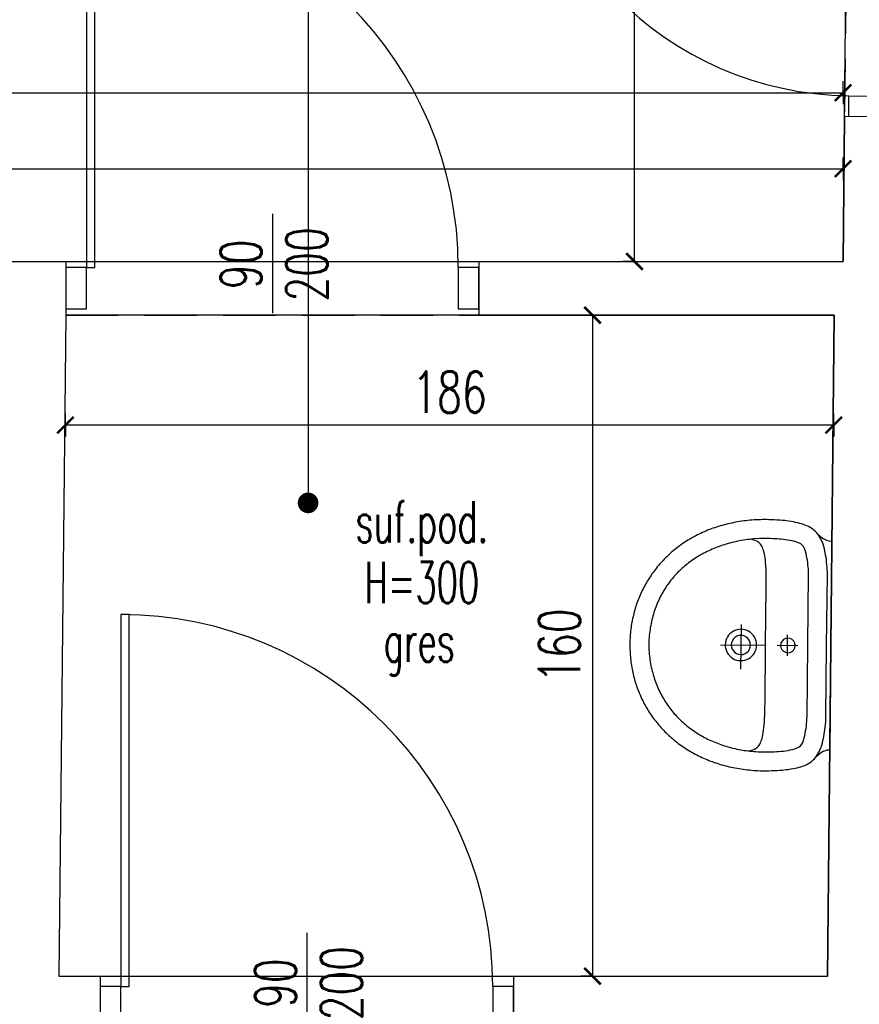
# Model space of a CAD drawing. Extents: x 36663 to 42423, y 7313 to 12123.
# Tile 8 of 54: x 37801 to 38004, y 8597 to 8835. Entities that reach past the tile are written whole.
import ezdxf
from ezdxf.enums import TextEntityAlignment as Align

# ---------------------------------------------------------------- set-up
doc = ezdxf.new("R2010")
doc.units = 0
doc.header["$MEASUREMENT"] = 0
doc.header["$PDMODE"] = 35
doc.header["$PDSIZE"] = 3
doc.linetypes.add('DASHED', pattern=[19.05, 12.7, -6.35])
for name, color, linetype in [('W_area_1', 5, 'Continuous'), ('W_drzwi', 1, 'Continuous'), ('W_niewidoczne', 24, 'DASHED'), ('W_opis_pomieszczen', 1, 'Continuous'), ('W_opisy', 2, 'Continuous'), ('W_posadzka', 4, 'Continuous'), ('W_przekrojowa', 6, 'Continuous'), ('W_sanit', 4, 'Continuous'), ('W_wymiary', 1, 'Continuous')]:
    doc.layers.add(name, color=color, linetype=linetype)
doc.styles.add('c20', font='simplex.shx', dxfattribs={"width": 0.7})
doc.dimstyles.new('c20_50', dxfattribs={"dimscale": 0.5, "dimtxt": 20, "dimasz": 8, "dimexe": 1.25, "dimexo": 0.625, "dimgap": 6, "dimtad": 1, "dimdec": 0, "dimrnd": 1, "dimtxsty": 'c20', "dimblk": 'ARCHTICK', "dimcen": 0, "dimse1": 1, "dimse2": 1, "dimclrd": 1, "dimclrt": 2, "dimadec": 0, "dimazin": 0, "dimtfac": 1, "dimtdec": 0, "dimtix": 1, "dimtmove": 1, "dimatfit": 3, "dimldrblk": 'ARCHTICK', "dimfxl": 1.25, "dimarcsym": 0})

# ---------------------------------------------------------------- blocks, each defined once
blk = doc.blocks.new('*U153')
at = {"color": 1}
blk.add_line((109, 7), (109, -17), dxfattribs=at)
at = {"layer": 'W_drzwi', "color": 2}
for points in [[(64, -6), (69, -6), (69, -16), (64, -16)], [(149, -6), (154, -6), (154, -16), (149, -16)], [(69, -16), (71, -16), (71, -96), (69, -96)]]:
    blk.add_lwpolyline(points, close=True, dxfattribs=at)
at = {"layer": 'W_drzwi'}
blk.add_arc((69, -16), 80, 270, 0, dxfattribs=at)
at = {"color": 1, "style": 'c20', "width": 0.7}
for tag, p in [('SZER', (42.41, -5.22)), ('WYS', (58.37, -5.22))]:
    blk.add_attdef(tag, text='', height=10, rotation=90, dxfattribs=at).set_placement(p, align=Align.CENTER)
blk = doc.blocks.new('_ArchTick')
at = {"color": 2}
for q in [(0, 0.696), (0, -0.696)]:
    blk.add_line((0, 0), q, dxfattribs=at)
at = {"color": 0, "linetype": 'ByBlock', "const_width": 0.15}
blk.add_lwpolyline([(-0.5, -0.5), (0.5, 0.5)], dxfattribs=at)
blk = doc.blocks.new('*D271')
at = {"layer": 'Defpoints', "color": 0, "transparency": 16777216}
for p in [(37950.06, 8918.53), (37988.22, 8918.53), (37988.22, 8776.53)]:
    blk.add_point(p, dxfattribs=at)
at = {"layer": 'W_wymiary', "color": 1, "lineweight": -2, "transparency": 16777216}
blk.add_line((37950.06, 8776.53), (37950.06, 8918.53), dxfattribs=at)
at = {"layer": 'W_wymiary', "color": 1, "lineweight": -2, "transparency": 16777216, "xscale": 4, "yscale": 4, "zscale": 4}
for p, rotation in [((37950.06, 8918.53), 90), ((37950.06, 8776.53), 270)]:
    blk.add_blockref('_ArchTick', p, dxfattribs=dict(at, rotation=rotation))
at = {"layer": 'W_wymiary', "color": 2, "transparency": 16777216, "insert": (37942.06, 8847.53), "char_height": 10, "attachment_point": 5, "rotation": 90, "style": 'c20'}
blk.add_mtext('142', dxfattribs=at)
blk = doc.blocks.new('*U275')
at = {"color": 1}
blk.add_line((104, 7), (104, -17), dxfattribs=at)
at = {"layer": 'W_drzwi', "color": 2}
for points in [[(59, -6), (61, -6), (61, 84), (59, 84)], [(54, -16), (59, -16), (59, -6), (54, -6)], [(149, -16), (154, -16), (154, -6), (149, -6)]]:
    blk.add_lwpolyline(points, close=True, dxfattribs=at)
at = {"layer": 'W_drzwi'}
blk.add_arc((59, -6), 90, 0, 90, dxfattribs=at)
at = {"color": 1, "style": 'c20', "width": 0.7}
for tag, p in [('SZER', (42.41, -5.22)), ('WYS', (58.37, -5.22))]:
    blk.add_attdef(tag, text='', height=10, rotation=90, dxfattribs=at).set_placement(p, align=Align.CENTER)
blk = doc.blocks.new('*D276')
at = {"layer": 'Defpoints', "color": 0, "transparency": 16777216}
for p in [(38000.56, 8798.95), (37545.56, 8776.53), (38000.56, 8776.53)]:
    blk.add_point(p, dxfattribs=at)
at = {"layer": 'W_wymiary', "color": 1, "lineweight": -2, "transparency": 16777216}
blk.add_line((37545.56, 8798.95), (38000.56, 8798.95), dxfattribs=at)
at = {"layer": 'W_wymiary', "color": 1, "lineweight": -2, "transparency": 16777216, "xscale": 4, "yscale": 4, "zscale": 4, "rotation": 180}
blk.add_blockref('_ArchTick', (37545.56, 8798.95), dxfattribs=at)
at = {"layer": 'W_wymiary', "color": 1, "lineweight": -2, "transparency": 16777216, "xscale": 4, "yscale": 4, "zscale": 4}
blk.add_blockref('_ArchTick', (38000.56, 8798.95), dxfattribs=at)
at = {"layer": 'W_wymiary', "color": 2, "transparency": 16777216, "insert": (37773.06, 8806.95), "char_height": 10, "attachment_point": 5, "style": 'c20'}
blk.add_mtext('455', dxfattribs=at)
blk = doc.blocks.new('um')
at = {"layer": 'W_sanit'}
for p, q in [((-7.72, 47.66), (-7.31, 47.76)), ((-7.31, 47.76), (-6.89, 47.86)), ((-6.89, 47.86), (-6.47, 47.95)), ((-6.47, 47.95), (-6.05, 48.04)), ((-6.05, 48.04), (-5.62, 48.12)), ((-5.62, 48.12), (-5.19, 48.2)), ((-5.19, 48.2), (-4.77, 48.27)), ((-4.77, 48.27), (-4.34, 48.34)), ((-4.34, 48.34), (-3.9, 48.39)), ((-3.9, 48.39), (-3.47, 48.45)), ((-3.47, 48.45), (-3.03, 48.49)), ((-3.03, 48.49), (-2.59, 48.53)), ((-2.59, 48.53), (-2.16, 48.57)), ((-2.16, 48.57), (-1.71, 48.59)), ((-1.71, 48.59), (-1.27, 48.62)), ((-1.27, 48.62), (-0.83, 48.63)), ((-0.83, 48.63), (-0.38, 48.64)), ((-0.38, 48.64), (0.07, 48.64)), ((0.07, 48.64), (0.52, 48.64)), ((0.07, 48.64), (0.07, 48.64)), ((0.52, 48.64), (0.96, 48.63)), ((0.96, 48.63), (1.41, 48.62)), ((1.41, 48.62), (1.85, 48.59)), ((1.85, 48.59), (2.29, 48.57)), ((2.29, 48.57), (2.73, 48.53)), ((2.73, 48.53), (3.17, 48.49)), ((3.17, 48.49), (3.61, 48.45)), ((3.61, 48.45), (4.04, 48.39)), ((4.04, 48.39), (4.47, 48.34)), ((4.47, 48.34), (4.9, 48.27)), ((4.9, 48.27), (5.33, 48.2)), ((5.33, 48.2), (5.76, 48.12)), ((5.76, 48.12), (6.18, 48.04)), ((6.18, 48.04), (6.6, 47.95)), ((6.6, 47.95), (7.02, 47.86)), ((7.02, 47.86), (7.44, 47.76)), ((7.44, 47.76), (7.86, 47.66)), ((-14.03, 45.2), (-13.66, 45.4)), ((-13.66, 45.4), (-13.28, 45.59)), ((-13.28, 45.59), (-12.9, 45.77)), ((-12.9, 45.77), (-12.52, 45.95)), ((-12.52, 45.95), (-12.13, 46.12)), ((-12.13, 46.12), (-11.75, 46.29)), ((-11.75, 46.29), (-11.36, 46.45)), ((-11.36, 46.45), (-10.96, 46.61)), ((-10.96, 46.61), (-10.57, 46.76)), ((-10.57, 46.76), (-10.17, 46.9)), ((-10.17, 46.9), (-9.77, 47.04)), ((-9.77, 47.04), (-9.36, 47.18)), ((-9.36, 47.18), (-8.96, 47.31)), ((-8.96, 47.31), (-8.55, 47.43)), ((-8.55, 47.43), (-8.14, 47.54)), ((-8.14, 47.54), (-7.72, 47.66)), ((7.86, 47.66), (8.27, 47.54)), ((8.27, 47.54), (8.68, 47.43)), ((8.68, 47.43), (9.09, 47.31)), ((9.09, 47.31), (9.5, 47.18)), ((9.5, 47.18), (9.9, 47.04)), ((9.9, 47.04), (10.3, 46.9)), ((10.3, 46.9), (10.7, 46.76)), ((10.7, 46.76), (11.1, 46.61)), ((11.1, 46.61), (11.49, 46.45)), ((11.49, 46.45), (11.88, 46.29)), ((11.88, 46.29), (12.27, 46.12)), ((12.27, 46.12), (12.66, 45.95)), ((12.66, 45.95), (13.04, 45.77)), ((13.04, 45.77), (13.42, 45.59)), ((13.42, 45.59), (13.8, 45.4)), ((13.8, 45.4), (14.17, 45.2)), ((-17.93, 42.72), (-17.6, 42.97)), ((-17.6, 42.97), (-17.26, 43.22)), ((-17.26, 43.22), (-16.91, 43.46)), ((-16.91, 43.46), (-16.56, 43.69)), ((-16.56, 43.69), (-16.21, 43.93)), ((-16.21, 43.93), (-15.86, 44.15)), ((-15.86, 44.15), (-15.5, 44.37)), ((-15.5, 44.37), (-15.14, 44.59)), ((-15.14, 44.59), (-14.77, 44.8)), ((-14.77, 44.8), (-14.4, 45)), ((-14.4, 45), (-14.03, 45.2)), ((-7.6, 42.89), (-7.16, 43.02)), ((-7.16, 43.02), (-6.71, 43.14)), ((-6.71, 43.14), (-6.26, 43.26)), ((-6.26, 43.26), (-5.8, 43.36)), ((-5.8, 43.36), (-5.34, 43.47)), ((-5.34, 43.47), (-4.87, 43.56)), ((-4.87, 43.56), (-4.4, 43.65)), ((-4.4, 43.65), (-3.92, 43.73)), ((-3.92, 43.73), (-3.44, 43.8)), ((-3.44, 43.8), (-2.95, 43.86)), ((-2.95, 43.86), (-2.46, 43.92)), ((-2.46, 43.92), (-1.96, 43.97)), ((-1.96, 43.97), (-1.46, 44.01)), ((-1.46, 44.01), (-0.96, 44.04)), ((-0.96, 44.04), (-0.45, 44.07)), ((-0.45, 44.07), (0.07, 44.08)), ((0.07, 44.08), (0.56, 44.07)), ((0.07, 44.08), (0.07, 44.08)), ((0.56, 44.07), (1.06, 44.04)), ((1.06, 44.04), (1.54, 44.01)), ((1.54, 44.01), (2.03, 43.97)), ((2.03, 43.97), (2.51, 43.92)), ((2.51, 43.92), (2.98, 43.87)), ((2.98, 43.87), (3.45, 43.81)), ((3.45, 43.81), (3.92, 43.74)), ((3.92, 43.74), (4.38, 43.66)), ((4.38, 43.66), (4.84, 43.58)), ((4.84, 43.58), (5.3, 43.48)), ((5.3, 43.48), (5.75, 43.39)), ((5.75, 43.39), (6.19, 43.28)), ((6.19, 43.28), (6.64, 43.17)), ((6.64, 43.17), (7.07, 43.05)), ((7.07, 43.05), (7.51, 42.92)), ((7.51, 42.92), (7.94, 42.79)), ((14.17, 45.2), (14.54, 45)), ((14.54, 45), (14.91, 44.8)), ((14.91, 44.8), (15.27, 44.59)), ((15.27, 44.59), (15.63, 44.37)), ((15.63, 44.37), (15.99, 44.15)), ((15.99, 44.15), (16.35, 43.93)), ((16.35, 43.93), (16.7, 43.69)), ((16.7, 43.69), (17.05, 43.46)), ((17.05, 43.46), (17.39, 43.22)), ((17.39, 43.22), (17.73, 42.97)), ((17.73, 42.97), (18.07, 42.72)), ((-20.81, 40.23), (-20.51, 40.53)), ((-20.51, 40.53), (-20.2, 40.82)), ((-20.2, 40.82), (-19.89, 41.1)), ((-19.89, 41.1), (-19.57, 41.39)), ((-19.57, 41.39), (-19.25, 41.66)), ((-19.25, 41.66), (-18.93, 41.93)), ((-18.93, 41.93), (-18.6, 42.2)), ((-18.6, 42.2), (-18.27, 42.46)), ((-18.27, 42.46), (-17.93, 42.72)), ((-13.29, 40.34), (-12.91, 40.57)), ((-12.91, 40.57), (-12.54, 40.79)), ((-12.54, 40.79), (-12.15, 41)), ((-12.15, 41), (-11.76, 41.2)), ((-11.76, 41.2), (-11.37, 41.4)), ((-11.37, 41.4), (-10.97, 41.59)), ((-10.97, 41.59), (-10.57, 41.78)), ((-10.57, 41.78), (-10.16, 41.96)), ((-10.16, 41.96), (-9.75, 42.13)), ((-9.75, 42.13), (-9.33, 42.29)), ((-9.33, 42.29), (-8.9, 42.45)), ((-8.9, 42.45), (-8.47, 42.6)), ((-8.47, 42.6), (-8.04, 42.75)), ((-8.04, 42.75), (-7.6, 42.89)), ((7.94, 42.79), (8.36, 42.65)), ((8.36, 42.65), (8.78, 42.5)), ((8.78, 42.5), (9.2, 42.35)), ((9.2, 42.35), (9.61, 42.19)), ((9.61, 42.19), (10.02, 42.02)), ((10.02, 42.02), (10.42, 41.85)), ((10.42, 41.85), (10.82, 41.67)), ((10.82, 41.67), (11.21, 41.49)), ((11.21, 41.49), (11.6, 41.29)), ((11.6, 41.29), (11.98, 41.1)), ((11.98, 41.1), (12.36, 40.89)), ((12.36, 40.89), (12.74, 40.68)), ((12.74, 40.68), (13.11, 40.47)), ((18.07, 42.72), (18.41, 42.46)), ((18.41, 42.46), (18.74, 42.2)), ((18.74, 42.2), (19.06, 41.93)), ((19.06, 41.93), (19.39, 41.66)), ((19.39, 41.66), (19.71, 41.39)), ((19.71, 41.39), (20.02, 41.1)), ((20.02, 41.1), (20.34, 40.82)), ((20.34, 40.82), (20.65, 40.53)), ((20.65, 40.53), (20.95, 40.23)), ((-22.84, 38.03), (-22.56, 38.36)), ((-22.56, 38.36), (-22.28, 38.68)), ((-22.28, 38.68), (-21.99, 39)), ((-21.99, 39), (-21.71, 39.31)), ((-21.71, 39.31), (-21.41, 39.62)), ((-21.41, 39.62), (-21.12, 39.93)), ((-21.12, 39.93), (-20.81, 40.23)), ((-16.42, 38.05), (-16.09, 38.33)), ((-16.09, 38.33), (-15.76, 38.6)), ((-15.76, 38.6), (-15.42, 38.87)), ((-15.42, 38.87), (-15.08, 39.13)), ((-15.08, 39.13), (-14.73, 39.39)), ((-14.73, 39.39), (-14.38, 39.64)), ((-14.38, 39.64), (-14.02, 39.88)), ((-14.02, 39.88), (-13.66, 40.11)), ((-13.66, 40.11), (-13.29, 40.34)), ((13.11, 40.47), (13.47, 40.24)), ((13.47, 40.24), (13.84, 40.02)), ((13.84, 40.02), (14.19, 39.78)), ((14.19, 39.78), (14.54, 39.54)), ((14.54, 39.54), (14.89, 39.3)), ((14.89, 39.3), (15.23, 39.05)), ((15.23, 39.05), (15.57, 38.79)), ((15.57, 38.79), (15.9, 38.53)), ((15.9, 38.53), (16.23, 38.26)), ((16.23, 38.26), (16.55, 37.99)), ((20.95, 40.23), (21.25, 39.93)), ((21.25, 39.93), (21.55, 39.62)), ((21.55, 39.62), (21.84, 39.31)), ((21.84, 39.31), (22.13, 39)), ((22.13, 39), (22.42, 38.68)), ((22.42, 38.68), (22.7, 38.36)), ((22.7, 38.36), (22.97, 38.03)), ((-24.65, 35.6), (-24.41, 35.96)), ((-24.41, 35.96), (-24.16, 36.31)), ((-24.16, 36.31), (-23.9, 36.67)), ((-23.9, 36.67), (-23.64, 37.01)), ((-23.64, 37.01), (-23.38, 37.36)), ((-23.38, 37.36), (-23.11, 37.69)), ((-23.11, 37.69), (-22.84, 38.03)), ((-18.84, 35.62), (-18.56, 35.95)), ((-18.56, 35.95), (-18.27, 36.26)), ((-18.27, 36.26), (-17.97, 36.58)), ((-17.97, 36.58), (-17.67, 36.88)), ((-17.67, 36.88), (-17.36, 37.18)), ((-17.36, 37.18), (-17.05, 37.48)), ((-17.05, 37.48), (-16.74, 37.77)), ((-16.74, 37.77), (-16.42, 38.05)), ((16.55, 37.99), (16.87, 37.71)), ((16.87, 37.71), (17.18, 37.43)), ((17.18, 37.43), (17.48, 37.14)), ((17.48, 37.14), (17.79, 36.84)), ((17.79, 36.84), (18.08, 36.55)), ((18.08, 36.55), (18.38, 36.24)), ((18.38, 36.24), (18.66, 35.93)), ((18.66, 35.93), (18.94, 35.62)), ((22.97, 38.03), (23.25, 37.69)), ((23.25, 37.69), (23.51, 37.36)), ((23.51, 37.36), (23.78, 37.01)), ((23.78, 37.01), (24.04, 36.67)), ((24.04, 36.67), (24.29, 36.31)), ((24.29, 36.31), (24.54, 35.96)), ((24.54, 35.96), (24.79, 35.6)), ((-26.03, 33.35), (-25.81, 33.73)), ((-25.81, 33.73), (-25.59, 34.11)), ((-25.59, 34.11), (-25.36, 34.49)), ((-25.36, 34.49), (-25.13, 34.86)), ((-25.13, 34.86), (-24.89, 35.23)), ((-24.89, 35.23), (-24.65, 35.6)), ((-20.68, 33.22), (-20.43, 33.58)), ((-20.43, 33.58), (-20.18, 33.93)), ((-20.18, 33.93), (-19.92, 34.28)), ((-19.92, 34.28), (-19.66, 34.62)), ((-19.66, 34.62), (-19.39, 34.96)), ((-19.39, 34.96), (-19.12, 35.3)), ((-19.12, 35.3), (-18.84, 35.62)), ((18.94, 35.62), (19.22, 35.3)), ((19.22, 35.3), (19.49, 34.98)), ((19.49, 34.98), (19.76, 34.65)), ((19.76, 34.65), (20.02, 34.32)), ((20.02, 34.32), (20.27, 33.98)), ((20.27, 33.98), (20.52, 33.64)), ((20.52, 33.64), (20.77, 33.29)), ((24.79, 35.6), (25.03, 35.23)), ((25.03, 35.23), (25.27, 34.86)), ((25.27, 34.86), (25.5, 34.49)), ((25.5, 34.49), (25.73, 34.11)), ((25.73, 34.11), (25.95, 33.73)), ((25.95, 33.73), (26.17, 33.35)), ((-27.24, 30.94), (-27.05, 31.35)), ((-27.05, 31.35), (-26.85, 31.76)), ((-26.85, 31.76), (-26.66, 32.16)), ((-26.66, 32.16), (-26.45, 32.56)), ((-26.45, 32.56), (-26.24, 32.95)), ((-26.24, 32.95), (-26.03, 33.35)), ((-22.04, 30.97), (-21.83, 31.36)), ((-21.83, 31.36), (-21.61, 31.74)), ((-21.61, 31.74), (-21.38, 32.12)), ((-21.38, 32.12), (-21.15, 32.49)), ((-21.15, 32.49), (-20.92, 32.86)), ((-20.92, 32.86), (-20.68, 33.22)), ((20.77, 33.29), (21.01, 32.94)), ((21.01, 32.94), (21.24, 32.59)), ((21.24, 32.59), (21.47, 32.23)), ((21.47, 32.23), (21.69, 31.86)), ((21.69, 31.86), (21.91, 31.49)), ((21.91, 31.49), (22.12, 31.12)), ((22.12, 31.12), (22.33, 30.75)), ((26.17, 33.35), (26.38, 32.95)), ((26.38, 32.95), (26.59, 32.56)), ((26.59, 32.56), (26.79, 32.16)), ((26.79, 32.16), (26.99, 31.76)), ((26.99, 31.76), (27.18, 31.35)), ((27.18, 31.35), (27.37, 30.94)), ((-28.26, 28.39), (-28.1, 28.82)), ((-28.1, 28.82), (-27.94, 29.25)), ((-27.94, 29.25), (-27.77, 29.68)), ((-27.77, 29.68), (-27.6, 30.1)), ((-27.6, 30.1), (-27.42, 30.52)), ((-27.42, 30.52), (-27.24, 30.94)), ((-23.2, 28.56), (-23.02, 28.97)), ((-23.02, 28.97), (-22.84, 29.38)), ((-22.84, 29.38), (-22.65, 29.78)), ((-22.65, 29.78), (-22.45, 30.18)), ((-22.45, 30.18), (-22.25, 30.58)), ((-22.25, 30.58), (-22.04, 30.97)), ((22.33, 30.75), (22.53, 30.37)), ((22.53, 30.37), (22.73, 29.98)), ((22.73, 29.98), (22.92, 29.6)), ((22.92, 29.6), (23.1, 29.2)), ((23.1, 29.2), (23.28, 28.81)), ((23.28, 28.81), (23.45, 28.41)), ((27.37, 30.94), (27.56, 30.52)), ((27.56, 30.52), (27.73, 30.1)), ((27.73, 30.1), (27.91, 29.68)), ((27.91, 29.68), (28.08, 29.25)), ((28.08, 29.25), (28.24, 28.82)), ((28.24, 28.82), (28.39, 28.39)), ((-28.96, 26.15), (-28.83, 26.61)), ((-28.83, 26.61), (-28.7, 27.06)), ((-28.7, 27.06), (-28.56, 27.5)), ((-28.56, 27.5), (-28.41, 27.95)), ((-28.41, 27.95), (-28.26, 28.39)), ((-24.16, 25.99), (-24.01, 26.43)), ((-24.01, 26.43), (-23.86, 26.86)), ((-23.86, 26.86), (-23.7, 27.29)), ((-23.7, 27.29), (-23.54, 27.72)), ((-23.54, 27.72), (-23.37, 28.14)), ((-23.37, 28.14), (-23.2, 28.56)), ((0.07, 26.73), (0.07, 16.09)), ((23.45, 28.41), (23.62, 28.01)), ((23.62, 28.01), (23.78, 27.6)), ((23.78, 27.6), (23.94, 27.19)), ((23.94, 27.19), (24.09, 26.78)), ((24.09, 26.78), (24.23, 26.37)), ((24.23, 26.37), (24.37, 25.95)), ((28.39, 28.39), (28.55, 27.95)), ((28.55, 27.95), (28.69, 27.5)), ((28.69, 27.5), (28.83, 27.06)), ((28.83, 27.06), (28.97, 26.61)), ((28.97, 26.61), (29.1, 26.15)), ((-29.53, 23.82), (-29.43, 24.3)), ((-29.43, 24.3), (-29.32, 24.77)), ((-29.32, 24.77), (-29.21, 25.23)), ((-29.21, 25.23), (-29.09, 25.69)), ((-29.09, 25.69), (-28.96, 26.15)), ((-24.8, 23.75), (-24.68, 24.21)), ((-24.68, 24.21), (-24.56, 24.66)), ((-24.56, 24.66), (-24.43, 25.11)), ((-24.43, 25.11), (-24.3, 25.55)), ((-24.3, 25.55), (-24.16, 25.99)), ((-3.21, 23.68), (-2.94, 24.08)), ((-2.94, 24.08), (-2.61, 24.45)), ((-2.61, 24.45), (-2.25, 24.77)), ((-2.25, 24.77), (-1.84, 25.04)), ((-1.84, 25.04), (-1.41, 25.26)), ((-1.41, 25.26), (-0.94, 25.43)), ((-1.39, 23.58), (-0.95, 23.85)), ((-0.95, 23.85), (-0.46, 24.03)), ((-0.94, 25.43), (-0.44, 25.53)), ((-0.46, 24.03), (0.07, 24.09)), ((-0.44, 25.53), (0.07, 25.56)), ((0.07, 25.56), (0.59, 25.53)), ((0.07, 24.09), (0.6, 24.03)), ((0.59, 25.53), (1.08, 25.43)), ((0.6, 24.03), (1.09, 23.85)), ((1.08, 25.43), (1.55, 25.26)), ((1.09, 23.85), (1.53, 23.58)), ((1.55, 25.26), (1.99, 25.04)), ((1.99, 25.04), (2.39, 24.77)), ((2.39, 24.77), (2.76, 24.45)), ((2.76, 24.45), (3.08, 24.08)), ((3.08, 24.08), (3.35, 23.68)), ((24.37, 25.95), (24.51, 25.52)), ((24.51, 25.52), (24.63, 25.1)), ((24.63, 25.1), (24.75, 24.67)), ((24.75, 24.67), (24.87, 24.24)), ((24.87, 24.24), (24.98, 23.8)), ((29.1, 26.15), (29.22, 25.69)), ((29.22, 25.69), (29.34, 25.23)), ((29.34, 25.23), (29.46, 24.77)), ((29.46, 24.77), (29.56, 24.3)), ((29.56, 24.3), (29.67, 23.82)), ((-29.95, 21.4), (-29.88, 21.89)), ((-29.88, 21.89), (-29.8, 22.38)), ((-29.8, 22.38), (-29.72, 22.87)), ((-29.72, 22.87), (-29.63, 23.35)), ((-29.63, 23.35), (-29.53, 23.82)), ((-25.29, 21.42), (-25.2, 21.89)), ((-25.2, 21.89), (-25.11, 22.36)), ((-25.11, 22.36), (-25.01, 22.83)), ((-25.01, 22.83), (-24.91, 23.29)), ((-24.91, 23.29), (-24.8, 23.75)), ((-4.87, 21.79), (5.95, 21.79)), ((-3.73, 21.76), (-3.69, 22.28)), ((-3.69, 21.25), (-3.73, 21.76)), ((-3.69, 22.28), (-3.59, 22.77)), ((-3.59, 22.77), (-3.43, 23.24)), ((-3.43, 23.24), (-3.21, 23.68)), ((-2.26, 21.76), (-2.2, 22.29)), ((-2.2, 21.23), (-2.26, 21.76)), ((-2.2, 22.29), (-2.02, 22.78)), ((-2.02, 22.78), (-1.75, 23.22)), ((-1.75, 23.22), (-1.39, 23.58)), ((1.53, 23.58), (1.89, 23.22)), ((1.89, 23.22), (2.16, 22.78)), ((2.16, 22.78), (2.34, 22.29)), ((2.34, 22.29), (2.4, 21.76)), ((2.4, 21.76), (2.34, 21.23)), ((3.35, 23.68), (3.57, 23.24)), ((3.57, 23.24), (3.74, 22.77)), ((3.74, 22.77), (3.84, 22.28)), ((3.84, 22.28), (3.87, 21.76)), ((3.87, 21.76), (3.84, 21.25)), ((24.98, 23.8), (25.08, 23.36)), ((25.08, 23.36), (25.18, 22.92)), ((25.18, 22.92), (25.27, 22.48)), ((25.27, 22.48), (25.36, 22.04)), ((25.36, 22.04), (25.43, 21.59)), ((25.43, 21.59), (25.51, 21.14)), ((29.67, 23.82), (29.76, 23.35)), ((29.76, 23.35), (29.85, 22.87)), ((29.85, 22.87), (29.94, 22.38)), ((29.94, 22.38), (30.01, 21.89)), ((30.01, 21.89), (30.09, 21.4)), ((-30.22, 18.9), (-30.18, 19.4)), ((-30.18, 19.4), (-30.13, 19.91)), ((-30.13, 19.91), (-30.08, 20.41)), ((-30.08, 20.41), (-30.02, 20.91)), ((-30.02, 20.91), (-29.95, 21.4)), ((-25.63, 19.01), (-25.58, 19.5)), ((-25.58, 19.5), (-25.51, 19.98)), ((-25.5, 19.42), (-25.55, 19.72)), ((-25.51, 19.98), (-25.44, 20.47)), ((-25.44, 19.13), (-25.5, 19.42)), ((-25.44, 20.47), (-25.37, 20.95)), ((-25.37, 18.86), (-25.44, 19.13)), ((-25.37, 20.95), (-25.29, 21.42)), ((-3.59, 20.75), (-3.69, 21.25)), ((-3.43, 20.28), (-3.59, 20.75)), ((-3.21, 19.85), (-3.43, 20.28)), ((-2.94, 19.44), (-3.21, 19.85)), ((-2.61, 19.08), (-2.94, 19.44)), ((-2.25, 18.75), (-2.61, 19.08)), ((-2.02, 20.74), (-2.2, 21.23)), ((-1.75, 20.3), (-2.02, 20.74)), ((-1.39, 19.94), (-1.75, 20.3)), ((-0.95, 19.67), (-1.39, 19.94)), ((-0.46, 19.49), (-0.95, 19.67)), ((0.07, 19.43), (-0.46, 19.49)), ((0.6, 19.49), (0.07, 19.43)), ((1.09, 19.67), (0.6, 19.49)), ((1.53, 19.94), (1.09, 19.67)), ((1.89, 20.3), (1.53, 19.94)), ((2.16, 20.74), (1.89, 20.3)), ((2.34, 21.23), (2.16, 20.74)), ((2.76, 19.08), (2.39, 18.75)), ((3.08, 19.44), (2.76, 19.08)), ((3.35, 19.85), (3.08, 19.44)), ((3.57, 20.28), (3.35, 19.85)), ((3.74, 20.75), (3.57, 20.28)), ((3.84, 21.25), (3.74, 20.75)), ((25.51, 21.14), (25.57, 20.68)), ((25.58, 19.13), (25.51, 18.86)), ((25.57, 20.68), (25.63, 20.22)), ((25.64, 19.42), (25.58, 19.13)), ((25.63, 20.22), (25.69, 19.77)), ((25.69, 19.72), (25.64, 19.42)), ((25.69, 19.77), (25.74, 19.3)), ((25.74, 19.3), (25.78, 18.84)), ((30.09, 21.4), (30.15, 20.91)), ((30.15, 20.91), (30.21, 20.41)), ((30.21, 20.41), (30.27, 19.91)), ((30.27, 19.91), (30.31, 19.4)), ((30.31, 19.4), (30.35, 18.9)), ((-30.33, 16.3), (-30.32, 16.83)), ((-30.32, 16.83), (-30.31, 17.35)), ((-30.31, 17.35), (-30.28, 17.87)), ((-30.28, 17.87), (-30.25, 18.38)), ((-30.25, 18.38), (-30.22, 18.9)), ((-25.75, 16.91), (-25.74, 17.41)), ((-25.75, 16.4), (-25.75, 16.91)), ((-25.74, 17.41), (-25.63, 19.01)), ((-25.29, 18.59), (-25.37, 18.86)), ((-25.19, 18.35), (-25.29, 18.59)), ((-25.07, 18.11), (-25.19, 18.35)), ((-24.94, 17.89), (-25.07, 18.11)), ((-24.78, 17.68), (-24.94, 17.89)), ((-24.6, 17.48), (-24.78, 17.68)), ((-24.4, 17.29), (-24.6, 17.48)), ((-24.17, 17.12), (-24.4, 17.29)), ((-23.91, 16.96), (-24.17, 17.12)), ((-23.61, 16.81), (-23.91, 16.96)), ((-23.29, 16.67), (-23.61, 16.81)), ((-1.84, 18.48), (-2.25, 18.75)), ((-1.41, 18.26), (-1.84, 18.48)), ((-0.94, 18.1), (-1.41, 18.26)), ((-0.44, 18), (-0.94, 18.1)), ((0.07, 17.96), (-0.44, 18)), ((0.59, 18), (0.07, 17.96)), ((1.08, 18.1), (0.59, 18)), ((1.55, 18.26), (1.08, 18.1)), ((1.99, 18.48), (1.55, 18.26)), ((2.39, 18.75), (1.99, 18.48)), ((23.75, 16.81), (23.42, 16.67)), ((24.04, 16.96), (23.75, 16.81)), ((24.3, 17.12), (24.04, 16.96)), ((24.54, 17.29), (24.3, 17.12)), ((24.74, 17.48), (24.54, 17.29)), ((24.92, 17.68), (24.74, 17.48)), ((25.07, 17.89), (24.92, 17.68)), ((25.21, 18.11), (25.07, 17.89)), ((25.32, 18.35), (25.21, 18.11)), ((25.42, 18.59), (25.32, 18.35)), ((25.51, 18.86), (25.42, 18.59)), ((25.78, 18.84), (25.82, 18.38)), ((25.82, 18.38), (25.85, 17.91)), ((25.85, 17.91), (25.87, 17.44)), ((25.87, 17.44), (25.89, 16.97)), ((25.89, 16.97), (25.9, 16.49)), ((30.35, 18.9), (30.39, 18.38)), ((30.39, 18.38), (30.42, 17.87)), ((30.42, 17.87), (30.44, 17.35)), ((30.44, 17.35), (30.46, 16.83)), ((30.46, 16.83), (30.47, 16.3)), ((-30.33, 15.78), (-30.33, 16.3)), ((-30.33, 15.31), (-30.33, 15.78)), ((-30.31, 14.72), (-30.33, 15.31)), ((-30.28, 14.06), (-30.31, 14.72)), ((-25.76, 15.88), (-25.75, 16.4)), ((-25.76, 15.37), (-25.76, 15.88)), ((-25.75, 14.85), (-25.76, 15.37)), ((-25.74, 14.33), (-25.75, 14.85)), ((-25.72, 13.81), (-25.74, 14.33)), ((-22.92, 16.54), (-23.29, 16.67)), ((-22.52, 16.42), (-22.92, 16.54)), ((-22.08, 16.31), (-22.52, 16.42)), ((-21.59, 16.22), (-22.08, 16.31)), ((-21.06, 16.13), (-21.59, 16.22)), ((-20.49, 16.05), (-21.06, 16.13)), ((-19.86, 15.99), (-20.49, 16.05)), ((-19.18, 15.93), (-19.86, 15.99)), ((-18.45, 15.88), (-19.18, 15.93)), ((-17.67, 15.84), (-18.45, 15.88)), ((-16.82, 15.81), (-17.67, 15.84)), ((-15.92, 15.79), (-16.82, 15.81)), ((-14.95, 15.78), (-15.92, 15.79)), ((-13.92, 15.78), (-14.95, 15.78)), ((0.07, 15.78), (-13.92, 15.78)), ((14.06, 15.78), (0.07, 15.78)), ((15.09, 15.78), (14.06, 15.78)), ((16.05, 15.79), (15.09, 15.78)), ((16.96, 15.81), (16.05, 15.79)), ((17.8, 15.84), (16.96, 15.81)), ((18.59, 15.88), (17.8, 15.84)), ((19.32, 15.93), (18.59, 15.88)), ((20, 15.99), (19.32, 15.93)), ((20.62, 16.05), (20, 15.99)), ((21.2, 16.13), (20.62, 16.05)), ((21.73, 16.22), (21.2, 16.13)), ((22.21, 16.31), (21.73, 16.22)), ((22.66, 16.42), (22.21, 16.31)), ((23.06, 16.54), (22.66, 16.42)), ((23.42, 16.67), (23.06, 16.54)), ((25.87, 14.58), (25.85, 14.02)), ((25.89, 15.06), (25.87, 14.58)), ((25.87, 14.58), (25.87, 14.58)), ((25.9, 15.54), (25.89, 15.06)), ((25.9, 16.49), (25.9, 16.02)), ((25.9, 16.02), (25.9, 15.54)), ((30.44, 14.72), (30.42, 14.06)), ((30.46, 15.31), (30.44, 14.72)), ((30.47, 15.78), (30.46, 15.31)), ((30.47, 16.3), (30.47, 15.78)), ((30.47, 15.78), (30.47, 15.78)), ((-30.25, 13.36), (-30.28, 14.06)), ((-30.21, 12.67), (-30.25, 13.36)), ((-30.17, 12.03), (-30.21, 12.67)), ((-30.13, 11.48), (-30.17, 12.03)), ((-25.7, 13.29), (-25.72, 13.81)), ((-25.67, 12.77), (-25.7, 13.29)), ((-25.63, 12.25), (-25.67, 12.77)), ((-25.58, 11.73), (-25.63, 12.25)), ((-0.99, 11.82), (-0.5, 12.07)), ((-0.5, 12.07), (0.06, 12.16)), ((0.06, 12.98), (0.06, 8.01)), ((0.06, 12.16), (0.61, 12.07)), ((0.61, 12.07), (1.1, 11.82)), ((25.75, 12.33), (25.7, 11.77)), ((25.79, 12.89), (25.75, 12.33)), ((25.82, 13.45), (25.79, 12.89)), ((25.85, 14.02), (25.82, 13.45)), ((30.31, 12.03), (30.26, 11.48)), ((30.35, 12.67), (30.31, 12.03)), ((30.38, 13.36), (30.35, 12.67)), ((30.42, 14.06), (30.38, 13.36)), ((-30.08, 11.05), (-30.13, 11.48)), ((-30.08, 11.05), (-30.08, 11.05)), ((-30.01, 10.47), (-30.08, 11.05)), ((-29.93, 9.9), (-30.01, 10.47)), ((-29.84, 9.35), (-29.93, 9.9)), ((-25.51, 11.22), (-25.58, 11.73)), ((-25.44, 10.71), (-25.51, 11.22)), ((-25.36, 10.2), (-25.44, 10.71)), ((-25.27, 9.7), (-25.36, 10.2)), ((-25.16, 9.2), (-25.27, 9.7)), ((2.62, 10.48), (-2.51, 10.48)), ((-1.72, 10.39), (-1.63, 10.95)), ((-1.63, 9.83), (-1.72, 10.39)), ((-1.63, 10.95), (-1.38, 11.43)), ((-1.38, 9.34), (-1.63, 9.83)), ((-1.38, 11.43), (-0.99, 11.82)), ((1.1, 11.82), (1.49, 11.43)), ((1.49, 11.43), (1.74, 10.95)), ((1.74, 9.83), (1.49, 9.34)), ((1.74, 10.95), (1.83, 10.39)), ((1.83, 10.39), (1.74, 9.83)), ((25.37, 9.55), (25.25, 9)), ((25.48, 10.1), (25.37, 9.55)), ((25.57, 10.66), (25.48, 10.1)), ((25.64, 11.21), (25.57, 10.66)), ((25.7, 11.77), (25.64, 11.21)), ((30.06, 9.9), (29.97, 9.35)), ((30.14, 10.47), (30.06, 9.9)), ((30.22, 11.05), (30.14, 10.47)), ((30.26, 11.48), (30.22, 11.05)), ((-29.74, 8.83), (-29.84, 9.35)), ((-29.64, 8.32), (-29.74, 8.83)), ((-29.52, 7.83), (-29.64, 8.32)), ((-29.4, 7.37), (-29.52, 7.83)), ((-29.26, 6.92), (-29.4, 7.37)), ((-25.04, 8.7), (-25.16, 9.2)), ((-24.82, 8.06), (-25.04, 8.7)), ((-24.57, 7.55), (-24.82, 8.06)), ((-24.28, 7.16), (-24.57, 7.55)), ((-23.92, 6.85), (-24.28, 7.16)), ((-0.99, 8.96), (-1.38, 9.34)), ((-0.5, 8.7), (-0.99, 8.96)), ((0.06, 8.61), (-0.5, 8.7)), ((0.61, 8.7), (0.06, 8.61)), ((1.1, 8.96), (0.61, 8.7)), ((1.49, 9.34), (1.1, 8.96)), ((24.62, 7.41), (24.31, 7.06)), ((24.87, 7.87), (24.62, 7.41)), ((25.1, 8.46), (24.87, 7.87)), ((25.25, 9), (25.1, 8.46)), ((29.53, 7.37), (29.39, 6.92)), ((29.66, 7.83), (29.53, 7.37)), ((29.77, 8.32), (29.66, 7.83)), ((29.88, 8.83), (29.77, 8.32)), ((29.97, 9.35), (29.88, 8.83)), ((-29.11, 6.49), (-29.26, 6.92)), ((-28.94, 6.08), (-29.11, 6.49)), ((-28.76, 5.68), (-28.94, 6.08)), ((-28.56, 5.31), (-28.76, 5.68)), ((-28.35, 4.95), (-28.56, 5.31)), ((-28.12, 4.61), (-28.35, 4.95)), ((-23.48, 6.61), (-23.92, 6.85)), ((-22.93, 6.41), (-23.48, 6.61)), ((-22.26, 6.22), (-22.93, 6.41)), ((-21.71, 6.1), (-22.26, 6.22)), ((-21.17, 5.99), (-21.71, 6.1)), ((-20.62, 5.89), (-21.17, 5.99)), ((-20.06, 5.8), (-20.62, 5.89)), ((-19.51, 5.73), (-20.06, 5.8)), ((-18.95, 5.67), (-19.51, 5.73)), ((-18.4, 5.62), (-18.95, 5.67)), ((-17.84, 5.59), (-18.4, 5.62)), ((-17.28, 5.57), (-17.84, 5.59)), ((17.24, 5.57), (-17.28, 5.57)), ((17.82, 5.59), (17.24, 5.57)), ((18.4, 5.61), (17.82, 5.59)), ((18.98, 5.66), (18.4, 5.61)), ((19.55, 5.72), (18.98, 5.66)), ((20.12, 5.79), (19.55, 5.72)), ((20.69, 5.88), (20.12, 5.79)), ((21.26, 5.98), (20.69, 5.88)), ((21.83, 6.09), (21.26, 5.98)), ((22.4, 6.22), (21.83, 6.09)), ((23.01, 6.39), (22.4, 6.22)), ((23.53, 6.57), (23.01, 6.39)), ((23.96, 6.79), (23.53, 6.57)), ((24.31, 7.06), (23.96, 6.79)), ((28.49, 4.95), (28.25, 4.61)), ((28.7, 5.31), (28.49, 4.95)), ((28.9, 5.68), (28.7, 5.31)), ((29.08, 6.08), (28.9, 5.68)), ((29.24, 6.49), (29.08, 6.08)), ((29.39, 6.92), (29.24, 6.49)), ((-27.86, 4.29), (-28.12, 4.61)), ((-27.59, 3.98), (-27.86, 4.29)), ((-27.29, 3.7), (-27.59, 3.98)), ((-26.97, 3.42), (-27.29, 3.7)), ((-26.63, 3.17), (-26.97, 3.42)), ((-26.79, 3.29), (-26.38, 2.76)), ((-26.26, 2.93), (-26.63, 3.17)), ((-26.38, 2.76), (-26.02, 2.28)), ((-25.86, 2.7), (-26.26, 2.93)), ((-25.44, 2.5), (-25.86, 2.7)), ((-24.98, 2.3), (-25.44, 2.5)), ((25.57, 2.5), (25.12, 2.3)), ((26, 2.7), (25.57, 2.5)), ((25.92, 2.01), (26.22, 2.41)), ((26.39, 2.93), (26, 2.7)), ((26.22, 2.41), (26.56, 2.83)), ((26.76, 3.17), (26.39, 2.93)), ((26.56, 2.83), (26.93, 3.29)), ((27.11, 3.42), (26.76, 3.17)), ((27.43, 3.7), (27.11, 3.42)), ((27.72, 3.98), (27.43, 3.7)), ((28, 4.29), (27.72, 3.98)), ((28.25, 4.61), (28, 4.29)), ((-26.02, 2.28), (-25.72, 1.8)), ((-25.72, 1.8), (-25.5, 1.29)), ((-25.5, 1.29), (-25.35, 0.71)), ((-25.35, 0.71), (-25.3, 0)), ((-25.3, 0), (0, 0)), ((-24.5, 2.12), (-24.98, 2.3)), ((-23.99, 1.96), (-24.5, 2.12)), ((-23.44, 1.81), (-23.99, 1.96)), ((-22.86, 1.68), (-23.44, 1.81)), ((-22.37, 1.58), (-22.86, 1.68)), ((-21.85, 1.48), (-22.37, 1.58)), ((-21.32, 1.38), (-21.85, 1.48)), ((-20.76, 1.29), (-21.32, 1.38)), ((-20.19, 1.22), (-20.76, 1.29)), ((-19.6, 1.15), (-20.19, 1.22)), ((-19, 1.09), (-19.6, 1.15)), ((-18.39, 1.05), (-19, 1.09)), ((-17.76, 1.02), (-18.39, 1.05)), ((-17.12, 1.01), (-17.76, 1.02)), ((0.07, 1.01), (-17.12, 1.01)), ((0, 0), (25.3, 0)), ((17.25, 1.01), (0.07, 1.01)), ((17.89, 1.02), (17.25, 1.01)), ((18.52, 1.05), (17.89, 1.02)), ((19.14, 1.09), (18.52, 1.05)), ((19.74, 1.15), (19.14, 1.09)), ((20.33, 1.22), (19.74, 1.15)), ((20.9, 1.29), (20.33, 1.22)), ((21.45, 1.38), (20.9, 1.29)), ((21.99, 1.48), (21.45, 1.38)), ((22.5, 1.58), (21.99, 1.48)), ((23, 1.68), (22.5, 1.58)), ((23.58, 1.81), (23, 1.68)), ((23, 1.68), (23, 1.68)), ((24.12, 1.96), (23.58, 1.81)), ((24.64, 2.12), (24.12, 1.96)), ((25.12, 2.3), (24.64, 2.12)), ((25.3, 0), (25.35, 0.61)), ((25.35, 0.61), (25.47, 1.14)), ((25.47, 1.14), (25.67, 1.59)), ((25.67, 1.59), (25.92, 2.01))]:
    blk.add_line(p, q, dxfattribs=at)
blk = doc.blocks.new('*D278')
at = {"layer": 'Defpoints', "color": 0, "transparency": 16777216}
for p in [(37998.43, 8763.53), (37939.91, 8603.53), (37996.78, 8603.53)]:
    blk.add_point(p, dxfattribs=at)
at = {"layer": 'W_wymiary', "color": 1, "lineweight": -2, "transparency": 16777216}
blk.add_line((37939.91, 8763.53), (37939.91, 8603.53), dxfattribs=at)
at = {"layer": 'W_wymiary', "color": 1, "lineweight": -2, "transparency": 16777216, "xscale": 4, "yscale": 4, "zscale": 4}
for p, rotation in [((37939.91, 8763.53), 90), ((37939.91, 8603.53), 270)]:
    blk.add_blockref('_ArchTick', p, dxfattribs=dict(at, rotation=rotation))
at = {"layer": 'W_wymiary', "color": 2, "transparency": 16777216, "insert": (37931.91, 8683.53), "char_height": 10, "attachment_point": 5, "rotation": 90, "style": 'c20'}
blk.add_mtext('160', dxfattribs=at)
blk = doc.blocks.new('*D279')
at = {"layer": 'Defpoints', "color": 0, "transparency": 16777216}
for p in [(37812.33, 8753.86), (37998.31, 8751.94), (37812.33, 8736.91)]:
    blk.add_point(p, dxfattribs=at)
at = {"layer": 'W_wymiary', "color": 1, "lineweight": -2, "transparency": 16777216}
blk.add_line((37998.31, 8736.91), (37812.33, 8736.91), dxfattribs=at)
at = {"layer": 'W_wymiary', "color": 1, "lineweight": -2, "transparency": 16777216, "xscale": 4, "yscale": 4, "zscale": 4, "rotation": 180}
blk.add_blockref('_ArchTick', (37812.33, 8736.91), dxfattribs=at)
at = {"layer": 'W_wymiary', "color": 1, "lineweight": -2, "transparency": 16777216, "xscale": 4, "yscale": 4, "zscale": 4}
blk.add_blockref('_ArchTick', (37998.31, 8736.91), dxfattribs=at)
at = {"layer": 'W_wymiary', "color": 2, "transparency": 16777216, "insert": (37905.32, 8744.91), "char_height": 10, "attachment_point": 5, "style": 'c20'}
blk.add_mtext('186', dxfattribs=at)
blk = doc.blocks.new('*D302')
at = {"layer": 'Defpoints', "color": 0, "transparency": 16777216}
for p in [(38000.56, 8817.37), (36784.96, 8808.98), (38000.56, 8776.53)]:
    blk.add_point(p, dxfattribs=at)
at = {"layer": 'W_wymiary', "color": 1, "lineweight": -2, "transparency": 16777216}
blk.add_line((36784.96, 8817.37), (38000.56, 8817.37), dxfattribs=at)
at = {"layer": 'W_wymiary', "color": 1, "lineweight": -2, "transparency": 16777216, "xscale": 4, "yscale": 4, "zscale": 4, "rotation": 180}
blk.add_blockref('_ArchTick', (36784.96, 8817.37), dxfattribs=at)
at = {"layer": 'W_wymiary', "color": 1, "lineweight": -2, "transparency": 16777216, "xscale": 4, "yscale": 4, "zscale": 4}
blk.add_blockref('_ArchTick', (38000.56, 8817.37), dxfattribs=at)
at = {"layer": 'W_wymiary', "color": 2, "transparency": 16777216, "insert": (37392.76, 8825.37), "char_height": 10, "attachment_point": 5, "style": 'c20'}
blk.add_mtext('1216', dxfattribs=at)

msp = doc.modelspace()

# ---------------------------------------------------------------- linework, layer by layer
at = {"layer": 'W_area_1'}
msp.add_lwpolyline([(37723.56, 8776.53), (37812.43, 8776.51), (37912.43, 8776.51), (38000.56, 8776.53), (38000.93, 8811.66), (38001.85, 8901.66), (38002.03, 8918.53), (37969.42, 8918.53), (37969.42, 8956.53), (37835.42, 8956.53), (37681.42, 8956.53)], dxfattribs=at)
msp.add_lwpolyline([(37998.43, 8763.53), (37912.43, 8763.51), (37812.43, 8763.51), (37810.78, 8603.49), (37820.78, 8603.49), (37920.78, 8603.51), (37996.78, 8603.53)], close=True, dxfattribs=at)
at = {"layer": 'W_niewidoczne'}
for p, q in [((38001.85, 8901.66), (38000.93, 8811.66)), ((37812.43, 8776.51), (37912.43, 8776.51)), ((37812.43, 8763.51), (37912.43, 8763.51)), ((37820.78, 8603.49), (37920.78, 8603.51))]:
    msp.add_line(p, q, dxfattribs=at)
at = {"layer": 'W_opis_pomieszczen'}
msp.add_line((37871.08, 8860.27), (37871.08, 8718.08), dxfattribs=at)
at = {"layer": 'W_opis_pomieszczen', "const_width": 2.5}
msp.add_lwpolyline([(37869.83, 8718.08, 1), (37872.33, 8718.08, 1)], format="xyb", close=True, dxfattribs=at)
at = {"layer": 'W_przekrojowa'}
for p, q in [((38000.93, 8811.66), (38000.56, 8776.53)), ((38012.92, 8811.54), (38000.93, 8811.66)), ((37723.56, 8776.53), (37812.43, 8776.51)), ((37812.43, 8776.51), (37812.43, 8763.51)), ((37912.43, 8776.51), (38000.56, 8776.53)), ((37912.43, 8776.51), (37912.43, 8763.51)), ((37812.43, 8763.53), (37810.78, 8603.49)), ((37912.43, 8763.51), (37998.43, 8763.53)), ((37998.43, 8763.53), (37996.78, 8603.53)), ((37810.78, 8603.49), (37820.78, 8603.49)), ((37820.78, 8603.49), (37820.78, 8588.49)), ((37920.78, 8603.51), (37996.78, 8603.53)), ((37920.78, 8603.51), (37920.78, 8588.51))]:
    msp.add_line(p, q, dxfattribs=at)

# ---------------------------------------------------------------- block references
at = {"layer": 'W_drzwi'}
ref = msp.add_blockref('*U153', (38019.51, 8965.48), dxfattribs=dict(at, rotation=269.4093427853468))
ref.add_attrib('SZER', '80', dxfattribs={"layer": '0', "color": 1, "height": 10, "rotation": 359.4093, "style": 'c20', "width": 0.7}).set_placement((38013.2, 8859.13), align=Align.CENTER)
ref.add_attrib('WYS', '200', dxfattribs={"layer": '0', "color": 1, "height": 10, "rotation": 359.4093, "style": 'c20', "width": 0.7}).set_placement((38013.03, 8843.16), align=Align.CENTER)
ref = msp.add_blockref('*U275', (37758.43, 8781.03), dxfattribs=at)
ref.add_attrib('SZER', '90', dxfattribs={"layer": '0', "color": 1, "height": 10, "rotation": 90, "style": 'c20', "width": 0.7}).set_placement((37859.84, 8775.82), align=Align.CENTER)
ref.add_attrib('WYS', '200', dxfattribs={"layer": '0', "color": 1, "height": 10, "rotation": 90, "style": 'c20', "width": 0.7}).set_placement((37875.8, 8775.82), align=Align.CENTER)
ref = msp.add_blockref('*U275', (37766.78, 8607.03), dxfattribs=at)
ref.add_attrib('SZER', '90', dxfattribs={"layer": '0', "color": 1, "height": 10, "rotation": 90, "style": 'c20', "width": 0.7}).set_placement((37868.19, 8601.82), align=Align.CENTER)
ref.add_attrib('WYS', '200', dxfattribs={"layer": '0', "color": 1, "height": 10, "rotation": 90, "style": 'c20', "width": 0.7}).set_placement((37884.16, 8601.82), align=Align.CENTER)
at = {"layer": 'W_sanit', "xscale": -1, "rotation": 89.40934278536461}
msp.add_blockref('um', (37997.6, 8683.53), dxfattribs=at)

# ---------------------------------------------------------------- texts
at = {"layer": 'W_opisy', "style": 'c20', "width": 0.6}
for s, p in [('suf.pod.', (37898.61, 8713.53)), ('H=300', (37898.61, 8698.79))]:
    msp.add_text(s, height=10, dxfattribs=at).set_placement(p, align=Align.MIDDLE_CENTER)
at = {"layer": 'W_posadzka', "style": 'c20', "width": 0.6}
msp.add_text('gres', height=10, dxfattribs=at).set_placement((37897.99, 8684.59), align=Align.MIDDLE_CENTER)

# ---------------------------------------------------------------- dimensions: what is measured, and where the dimension line sits
at = {"layer": 'W_wymiary'}
for base, p1, p2, picture, middle in [((37950.06, 8918.53), (37988.22, 8776.53), (37988.22, 8918.53), '*D271', (37942.06, 8847.53)), ((37939.91, 8603.53), (37998.43, 8763.53), (37996.78, 8603.53), '*D278', (37931.91, 8683.53))]:
    dim = msp.add_linear_dim(base=base, p1=p1, p2=p2, angle=90, dimstyle='c20_50', dxfattribs=at)
    dim.commit()
    dim.dimension.update_dxf_attribs({"geometry": picture, "text_midpoint": middle})
for base, p1, p2, picture, middle in [((38000.56, 8817.37), (36784.96, 8808.98), (38000.56, 8776.53), '*D302', (37392.76, 8825.37)), ((38000.56, 8798.95), (37545.56, 8776.53), (38000.56, 8776.53), '*D276', (37773.06, 8806.95)), ((37812.33, 8736.91), (37998.31, 8751.94), (37812.33, 8753.86), '*D279', (37905.32, 8744.91))]:
    dim = msp.add_linear_dim(base=base, p1=p1, p2=p2, dimstyle='c20_50', dxfattribs=at)
    dim.commit()
    dim.dimension.update_dxf_attribs({"geometry": picture, "text_midpoint": middle})

doc.saveas('drawing.dxf')
